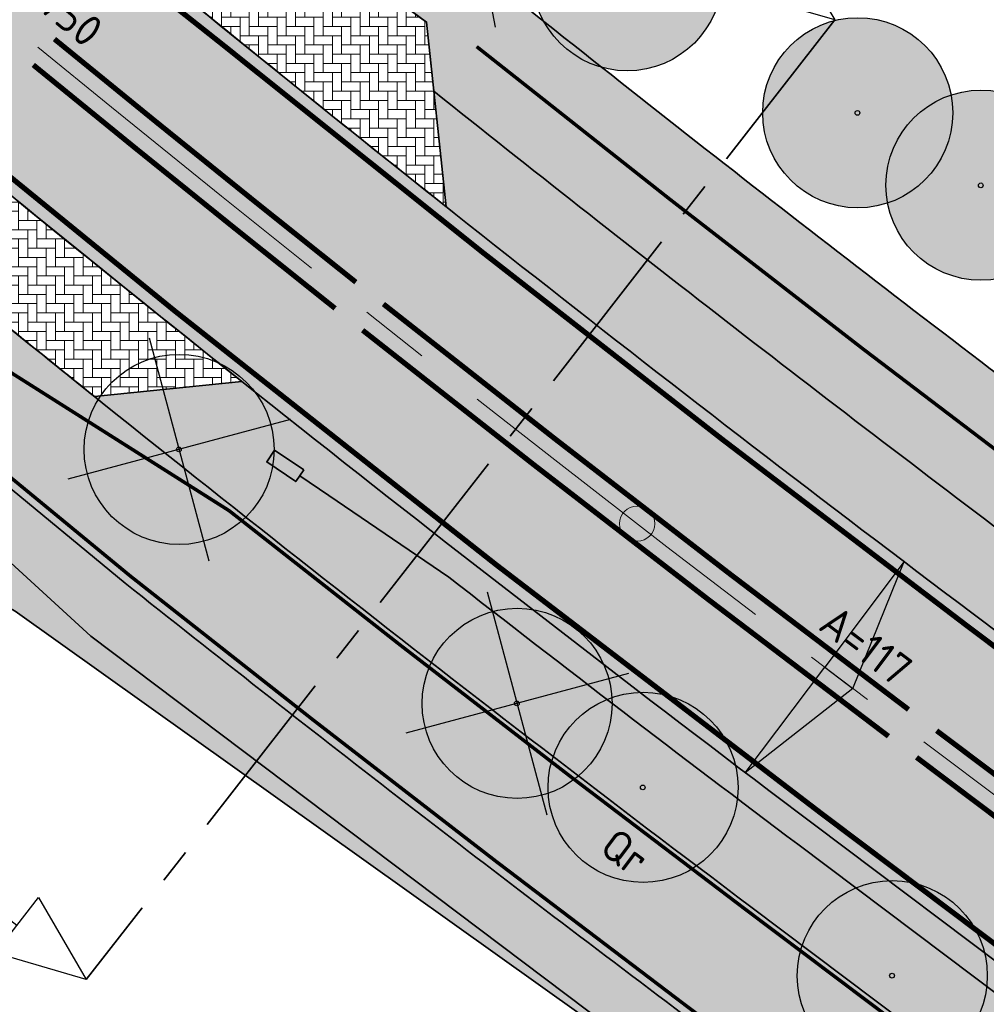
# Model space of a CAD drawing. Header units: metres. Extents: x 180563 to 183411, y 416314 to 418230.
# Tile 15 of 256: x 180643 to 180670, y 418084 to 418112. Entities that reach past the tile are written whole.
import ezdxf
from ezdxf import colors
from ezdxf.entities.mleader import LeaderData, LeaderLine
from ezdxf.enums import TextEntityAlignment as Align
from ezdxf.math import Vec2, Vec3

# ---------------------------------------------------------------- set-up
doc = ezdxf.new("R2010")
doc.units = ezdxf.units.M
for name, pattern in [('AM-AS', [16, 10, -2, 2, -2]), ('VW-1-1_STREEP', [2, 1, -1]), ('VW-3-3_STREEP', [6, 3, -3]), ('VW-30-270_STREEP', [3, 0.3, -2.7]), ('XX-CENTER', [8, 5, -1, 1, -1])]:
    doc.linetypes.add(name, pattern=pattern)
doc.layers.get('0').update_dxf_attribs({"color": 40, "lineweight": 0})
for name, color, linetype, lineweight in [('B-WE-GR-BOOM-S', 90, 'Continuous', 25), ('N-WE-AM-AS_WEG_GEBIEDSONTSLUITINGSWEG-G', 10, 'AM-AS', 18), ('N-WE-AM-TANGENTPUNT-G', 7, 'Continuous', 18), ('N-WE-AM-TANGENTPUNT-T18', 1, 'Continuous', 18), ('N-WE-BV-GELEIDECONSTRUCTIE_GELEIDERAIL_AARDENBAAN-G', 210, 'BV-GELEIDERAIL-A', 35), ('N-WE-GR-AANPIJLING-T18', 1, 'Continuous', 18), ('N-WE-GR-BOOM-S', 90, 'Continuous', 25), ('N-WE-GW-BERM-G', 90, 'Continuous', 35), ('N-WE-IE-TERREINAFSCHEIDING_KUNSTMATIG_HEKWERK_WILDRASTER-G', 30, 'IE-TERREINAFSCHEIDING-KUNSTMATIG', 35), ('N-WE-VH-KANTVERHARDING_FIETSPAD-G', 7, 'Continuous', 35), ('N-WE-VH-KANTVERHARDING_GOW-G', 7, 'Continuous', 35), ('N-WE-VH-KANTVERHARDING_INRIT-G', 7, 'Continuous', 35), ('N-WE-VH-VERKANTING-G', 7, 'Continuous', 25), ('N-WE-VW-MARKERING_LANGS_STREEP_11_015-G', 7, 'VW-1-1_STREEP', 25), ('N-WE-VW-MARKERING_LANGS_STREEP_30270_010-G', 7, 'VW-30-270_STREEP', 25), ('N-WE-VW-MARKERING_LANGS_STREEP_33_015-G', 7, 'VW-3-3_STREEP', 25), ('N-WE-VW-MARKERING_LANGS_STREEP_DOORGETROKKEN_010-G', 7, 'Continuous', 25), ('N-WE-VW-MARKERING_LANGS_STREEP_DOORGETROKKEN_015-G', 7, 'Continuous', 25), ('V-WE-GR-BOOM-S', 90, 'Continuous', 25), ('X-XX-AL-VERWIJZING-T25', 2, 'Continuous', 25), ('X-XX-AL-VERWIJZING_DOORSNEDE-G', 7, 'XX-CENTER', 35), ('X-XX-AL-VERWIJZING_DOORSNEDE-S', 7, 'Continuous', 25)]:
    doc.layers.add(name, color=color, linetype=linetype, lineweight=lineweight)
doc.layers.add('N-WE-GW-BERM-A', color=70, linetype='Continuous', lineweight=25, true_color=0x7fff00, transparency=0.6)
doc.layers.add('N-WE-VH-VERHARDING_ASFALT_DEKLAAG-A', color=252, linetype='Continuous', lineweight=18, transparency=0.5)
doc.layers.add('N-WE-VH-VERHARDING_BETONSTRAATSTEEN_KEIFORMAAT-A', color=192, linetype='Continuous', lineweight=18, transparency=0.25)
doc.styles.add('NLCS-ISO', font='NLCS-ISO.ttf')
doc.styles.add('NLCS-ISO-M500-T18', font='NLCS-ISO.ttf', dxfattribs={"height": 0.9})
doc.styles.add('NLCS-ISO-M500-T25', font='NLCS-ISO.ttf', dxfattribs={"height": 1.25})
doc.linetypes.add('BV-GELEIDERAIL-A', pattern='A,2,-1,[160,NLCS.SHX,S=0.5,R=0,X=0,Y=0],-1', length=4)
doc.linetypes.add('IE-TERREINAFSCHEIDING-KUNSTMATIG', pattern='A,4,[82,NLCS.SHX,S=0.75,R=90,X=0,Y=0],4,-2', length=10)
pattern_1 = [(0, (0, 0), (0.2625, 0.2625), [0.7875, -0.2625]), (270, (0, 0.5250000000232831), (0.2625, 0.2625), [0.7875, -0.2625])]

# ---------------------------------------------------------------- blocks, each defined once
blk = doc.blocks.new('SAL-VERWIJZING_DOORSNEDE_BOVEN-SO')
for p, q in [((-2, 9), (0, 14)), ((0, 14), (2, 9)), ((2, 9), (-2, 9)), ((0, 0), (0, 9))]:
    blk.add_line(p, q)
at = {"lineweight": 50, "style": 'NLCS-ISO'}
blk.add_attdef('...', text='', height=5, dxfattribs=at).set_placement((-0.05252548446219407, -1.187903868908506), align=Align.TOP_CENTER)
blk = doc.blocks.new('B-SGR-BOOM')
at = {"true_color": 0xadaf97, "transparency": 33554559}
h = blk.add_hatch(color=253, dxfattribs=at)
h.dxf.hatch_style = 1
edge = h.paths.add_edge_path()
edge.add_arc((0.006267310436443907, 0.004642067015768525), 2.700981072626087, 0, 360)
for centre, radius in [((0.006267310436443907, 0.004642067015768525), 2.700981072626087), ((0, 0), 0.06735329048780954)]:
    blk.add_circle(centre, radius)
blk = doc.blocks.new('V-SGR-BOOM')
for p, q in [((-2.311741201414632, 2.322650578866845), (2.32427582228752, -2.313366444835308)), ((2.32427582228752, 2.322650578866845), (-2.311741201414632, -2.313366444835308))]:
    blk.add_line(p, q)
for centre, radius in [((0.006267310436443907, 0.004642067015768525), 2.700981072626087), ((0, 0), 0.06735329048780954)]:
    blk.add_circle(centre, radius)
blk = doc.blocks.new('N-SGR-BOOM')
at = {"true_color": 0x136734, "transparency": 33554559}
h = blk.add_hatch(color=116, dxfattribs=at)
h.dxf.hatch_style = 1
edge = h.paths.add_edge_path()
edge.add_arc((0.006267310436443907, 0.004642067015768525), 2.700981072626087, 0, 360)
for centre, radius in [((0.006267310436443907, 0.004642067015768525), 2.700981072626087), ((0, 0), 0.06735329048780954)]:
    blk.add_circle(centre, radius)
blk = doc.blocks.new('A$C4c082ad3')
at = {"layer": 'N-WE-BV-GELEIDECONSTRUCTIE_GELEIDERAIL_AARDENBAAN-G', "linetype": 'Continuous', "ltscale": 0.5}
h = blk.add_hatch(color=256, dxfattribs=at)
h.dxf.hatch_style = 1
h.paths.add_polyline_path([(1.007238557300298, 5.820766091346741e-11), (0.9958808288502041, 0.398157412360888), (1.995120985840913, 0.4277177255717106), (2.007078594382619, 0.02868154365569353)])
at = {"layer": 'N-WE-BV-GELEIDECONSTRUCTIE_GELEIDERAIL_AARDENBAAN-G', "linetype": 'Continuous', "ltscale": 0.5, "flags": 128}
blk.add_lwpolyline([(1.007238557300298, 5.820766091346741e-11), (0.9958808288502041, 0.398157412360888), (1.995120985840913, 0.4277177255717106), (2.007078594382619, 0.02868154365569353)], close=True, dxfattribs=at)
blk.add_lwpolyline([(-5.820766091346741e-11, 0.1672653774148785), (1.001652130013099, 0.19583822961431)], dxfattribs=at)

msp = doc.modelspace()

# ---------------------------------------------------------------- hatches: boundary and pattern name
at = {"layer": 'N-WE-GW-BERM-A'}
h = msp.add_hatch(color=256, dxfattribs=at)
h.dxf.hatch_style = 1
edge = h.paths.add_edge_path()
edge.add_line((180673.6699787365, 418095.0774139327), (180671.0387061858, 418097.0565913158))
edge.add_arc((181118.2058098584, 418691.5553641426), 743.8999996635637, 231.423000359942, 233.0504305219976, ccw=False)
edge.add_line((180654.3351972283, 418109.9960256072), (180654.6863817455, 418106.7145295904))
edge.add_arc((181118.2058100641, 418691.5553644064), 746.2499999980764, 231.6011856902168, 232.8652193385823)
edge.add_line((180667.7006255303, 418096.6317212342), (180667.7036135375, 418096.6356937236))
edge.add_line((180667.7036135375, 418096.6356937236), (180667.7016810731, 418096.6309219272))
edge.add_arc((181118.2058100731, 418691.5553644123), 746.2500000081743, 232.8653209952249, 233.0504305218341)
edge.add_line((180669.6260933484, 418095.1785537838), (180670.3659907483, 418094.6220214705))
edge.add_line((180670.3659907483, 418094.6220214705), (180673.6699787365, 418095.0774139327))
h = msp.add_hatch(color=256, dxfattribs=at)
h.dxf.hatch_style = 1
edge = h.paths.add_edge_path()
edge.add_arc((181118.2058100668, 418691.5553644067), 753.7500000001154, 231.4892883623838, 233.0504305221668, ccw=False)
edge.add_line((180648.8751288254, 418101.752198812), (180644.6846412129, 418101.3243988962))
edge.add_arc((181118.2058100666, 418691.5553644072), 756.7000000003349, 231.2611762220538, 233.0504305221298)
edge.add_line((180663.344474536, 418086.8272805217), (180713.8970463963, 418048.8029006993))
edge.add_line((180713.8970463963, 418048.8029006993), (180713.3127898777, 418052.9337171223))
edge.add_line((180713.3127898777, 418052.9337171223), (180665.117754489, 418089.1848169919))
h = msp.add_hatch(color=256, dxfattribs=at)
h.dxf.hatch_style = 1
edge = h.paths.add_edge_path()
edge.add_line((180645.55637577, 418096.0231635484), (180641.6544598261, 418099.2359055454))
edge.add_line((180641.6544598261, 418099.2359055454), (180639.0919886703, 418096.0679270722))
edge.add_line((180639.0919886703, 418096.0679270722), (180639.579, 418095.674))
edge.add_line((180639.579, 418095.674), (180639.963, 418096.116))
edge.add_line((180639.963, 418096.116), (180640.745, 418096.187))
edge.add_line((180640.745, 418096.187), (180642.429, 418095.229))
edge.add_line((180642.429, 418095.229), (180666.053, 418078.393))
edge.add_line((180666.053, 418078.393), (180687.901, 418062.491))
edge.add_line((180687.901, 418062.491), (180701.651, 418052.547))
edge.add_line((180701.651, 418052.547), (180706.768, 418048.593))
edge.add_line((180706.768, 418048.593), (180710.988, 418045.066))
edge.add_line((180710.988, 418045.066), (180710.984703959, 418044.6641826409))
edge.add_line((180710.984703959, 418044.6641826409), (180711.6956485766, 418044.129427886))
edge.add_line((180711.6956485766, 418044.129427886), (180712.5721668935, 418045.2947395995))
edge.add_line((180712.5721668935, 418045.2947395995), (180661.1804718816, 418083.9502868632))
edge.add_arc((181118.205810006, 418691.5553643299), 760.2999999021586, 231.5624133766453, 233.0504305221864, ccw=False)
at = {"layer": 'N-WE-VH-VERHARDING_ASFALT_DEKLAAG-A'}
h = msp.add_hatch(color=256, dxfattribs=at)
h.dxf.hatch_style = 1
edge = h.paths.add_edge_path()
edge.add_line((181023.9574605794, 417871.4390150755), (181027.0859675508, 417868.1443601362))
edge.add_arc((181034.7618543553, 417858.9204367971), 12.00000000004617, 14.319646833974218, 129.7662650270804, ccw=False)
edge.add_arc((181043.4822331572, 417861.1464182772), 3.000000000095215, -43.94151421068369, 14.319646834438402, ccw=False)
edge.add_line((181045.642378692, 417859.0646470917), (181024.5261814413, 417837.1534689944))
edge.add_line((181024.5261814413, 417837.1534689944), (181027.0941959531, 417834.6302738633))
edge.add_line((181027.0941959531, 417834.6302738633), (181044.576270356, 417852.7705119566))
edge.add_arc((181046.7364158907, 417850.6887407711), 2.999999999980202, 9.173210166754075, 136.0584857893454, ccw=False)
edge.add_line((181049.6980486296, 417851.1669996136), (181049.7728541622, 417850.7037640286))
edge.add_arc((181101.6014270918, 417859.0732937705), 52.50000000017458, 189.1732101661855, 223.9792220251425)
edge.add_arc((181101.6014270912, 417859.0732937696), 52.49999999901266, 223.9792220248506, 232.5867300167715)
edge.add_line((181069.70453687, 417817.3739125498), (181073.7488937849, 417814.2802837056))
edge.add_line((181073.7488937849, 417814.2802837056), (181094.1601943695, 417798.6671739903))
edge.add_arc((180974.1671311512, 417641.7980732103), 197.5000000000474, 38.42939247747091, 52.58673001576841, ccw=False)
edge.add_line((181128.8836360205, 417764.5541448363), (181145.5997339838, 417743.4858895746))
edge.add_arc((181188.6853429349, 417777.6711247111), 55.00000000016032, 218.4293924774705, 232.9201131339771)
edge.add_arc((185318.2645728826, 423241.9395734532), 6904.208297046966, 232.9201131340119, 233.4982623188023)
edge.add_arc((181447.4701584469, 418011.1929324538), 397.0000000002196, 233.4982623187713, 239.4672498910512)
edge.add_arc((181039.2420212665, 417319.0640495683), 406.5500000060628, 55.194988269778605, 59.467249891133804, ccw=False)
edge.add_arc((182390.9257072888, 419263.5190459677), 1961.561910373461, 235.1949882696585, 235.5071009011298)
edge.add_arc((182390.925707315, 419263.5190460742), 1961.561910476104, 235.5071009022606, 236.7314184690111)
edge.add_arc((181321.4654169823, 417633.4741601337), 11.999999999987, 236.7314184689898, 282.4889878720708)
edge.add_line((181324.0604405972, 417621.7581090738), (181334.742, 417624.1240000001))
edge.add_line((181334.742, 417624.1240000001), (181342.1744013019, 417625.7406179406))
edge.add_line((181342.1744013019, 417625.7406179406), (181341.5337581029, 417628.6432537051))
edge.add_line((181341.5337581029, 417628.6432537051), (181332.5456870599, 417626.7240531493))
edge.add_arc((181327.3251842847, 417651.1729048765), 25.0000000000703, 236.6098987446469, 282.05321670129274, ccw=False)
edge.add_arc((182370.6151032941, 419234.0000838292), 1920.730923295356, 235.1898583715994, 236.6098987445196, ccw=False)
edge.add_arc((181039.2420212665, 417319.0640495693), 411.5500000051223, 55.19498827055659, 59.46724989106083)
edge.add_arc((181447.4701584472, 418011.1929324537), 392.0000000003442, 233.49826231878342, 239.4672498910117, ccw=False)
edge.add_arc((185318.2645728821, 423241.939573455), 6899.208297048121, 232.92011313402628, 233.4982623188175, ccw=False)
edge.add_arc((181188.6853429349, 417777.6711247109), 50.00000000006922, 218.4293924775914, 232.92011313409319, ccw=False)
edge.add_line((181149.516607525, 417746.5936382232), (181132.8005095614, 417767.6618934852))
edge.add_arc((180974.1671311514, 417641.7980732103), 202.4999999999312, 38.42939247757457, 52.58673001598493)
edge.add_line((181097.1979934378, 417802.6385436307), (181076.7866928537, 417818.2516533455))
edge.add_line((181076.7866928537, 417818.2516533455), (181072.7423359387, 417821.3452821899))
edge.add_arc((181101.6014270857, 417859.0732937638), 47.49999999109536, 224.1160582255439, 232.5867300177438, ccw=False)
edge.add_arc((181101.6014270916, 417859.0732937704), 47.49999999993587, 189.173210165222, 224.116058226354, ccw=False)
edge.add_line((181054.7089087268, 417851.5008620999), (181053.9511844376, 417856.1930933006))
edge.add_arc((181014.4627479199, 417849.8163087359), 39.99999999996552, 9.173210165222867, 37.31683373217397)
edge.add_arc((181054.2266308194, 417880.1285770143), 9.99999999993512, 126.33610568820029, 217.325219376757, ccw=False)
edge.add_arc((181107.5998703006, 417810.4746913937), 97.74999999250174, 121.2915826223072, 127.34649693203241, ccw=False)
edge.add_arc((180999.2834235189, 417988.6829222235), 110.7940629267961, 301.2915826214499, 306.3934500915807)
edge.add_arc((181015.8448981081, 417965.1346753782), 82.01476059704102, 306.8408792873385, 325.5039879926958)
edge.add_line((181083.4386433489, 417918.6857081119), (181085.7132467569, 417922.1964234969))
edge.add_line((181085.7132467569, 417922.1964234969), (181083.1332877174, 417923.8679869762))
edge.add_arc((181041.2135424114, 417951.12115106), 49.9999999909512, 318.14543273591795, 326.97101180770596, ccw=False)
edge.add_arc((180999.2834235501, 417988.6829222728), 106.2940629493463, 307.8215622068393, 318.1454327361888, ccw=False)
edge.add_arc((181043.001254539, 417932.3660094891), 34.99999999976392, 287.21374926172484, 307.8215622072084, ccw=False)
edge.add_line((181053.3590593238, 417898.9337514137), (181034.9343057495, 417893.2254920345))
edge.add_arc((181050.4710129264, 417843.0771049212), 52.49999999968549, 107.2137492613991, 117.2279695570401)
edge.add_line((181026.4505802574, 417889.7597442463), (181014.6918537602, 417883.7093216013))
edge.add_line((181014.6918537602, 417883.7093216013), (181012.5493984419, 417882.6069266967))
edge.add_arc((180997.9083728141, 417911.0611068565), 31.99999999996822, 235.7715301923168, 297.2279695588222, ccw=False)
edge.add_line((180979.9085559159, 417884.603469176), (180979.5028131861, 417884.879506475))
edge.add_line((180979.5028131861, 417884.879506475), (180960.5118858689, 417897.7995267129))
edge.add_arc((180917.3404500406, 417834.3425363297), 76.74999999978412, 55.77153020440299, 71.31492220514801)
edge.add_line((180941.9285625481, 417907.0473313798), (180928.7277835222, 417911.5117169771))
edge.add_arc((180944.7460978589, 417958.8764043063), 49.99999999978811, 233.0504305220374, 251.3149222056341, ccw=False)
edge.add_line((180914.6905054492, 417918.9181590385), (180883.6130787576, 417942.2938218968))
edge.add_arc((180822.4499482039, 417860.9787927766), 101.7499999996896, 53.05043052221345, 56.67473801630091)
edge.add_arc((180987.267331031, 418111.6483567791), 198.2499999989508, 233.0504305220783, 236.67473801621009, ccw=False)
edge.add_line((180868.0969071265, 417953.2139142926), (180695.0033424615, 418083.4105631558))
edge.add_line((180695.0033424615, 418083.4105631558), (180673.1425976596, 418099.8536684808))
edge.add_arc((181118.205810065, 418691.555364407), 740.3999999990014, 231.3617944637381, 233.050430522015, ccw=False)
edge.add_line((180655.8996165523, 418113.2257495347), (180652.0126978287, 418116.1366751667))
edge.add_line((180652.0126978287, 418116.1366751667), (180646.862441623, 418120.1159113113))
edge.add_line((180646.862441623, 418120.1159113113), (180645.5120458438, 418118.4580384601))
edge.add_line((180645.5120458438, 418118.4580384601), (180649.9790000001, 418115.029))
edge.add_line((180649.9790000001, 418115.029), (180654.1247068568, 418111.9628643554))
edge.add_line((180654.1247068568, 418111.9628643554), (180654.3351972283, 418109.9960256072))
edge.add_arc((181118.2058098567, 418691.5553641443), 743.8999996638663, 231.4230003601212, 233.0504305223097)
edge.add_line((180671.0387061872, 418097.0565913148), (180692.8994509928, 418080.6134859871))
edge.add_line((180692.8994509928, 418080.6134859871), (180865.9930156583, 417950.4168371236))
edge.add_arc((180987.2673310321, 418111.6483567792), 201.7499999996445, 233.0504305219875, 236.6747380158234)
edge.add_arc((180822.4499482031, 417860.9787927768), 98.24999999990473, 53.05043052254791, 56.67473801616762, ccw=False)
edge.add_line((180881.5091872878, 417939.4967447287), (180912.5866139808, 417916.1210818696))
edge.add_arc((180944.7460978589, 417958.876404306), 53.49999999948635, 233.0504305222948, 251.3149222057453)
edge.add_line((180927.6065015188, 417908.196188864), (180940.8072805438, 417903.7318032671))
edge.add_arc((180917.3404500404, 417834.3425363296), 73.24999999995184, 55.771530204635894, 71.31492220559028, ccw=False)
edge.add_line((180958.5431558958, 417894.9057225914), (180976.7192531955, 417882.5400523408))
edge.add_arc((180975.0317703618, 417880.059648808), 2.999999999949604, -31.617541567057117, 55.77153020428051, ccw=False)
edge.add_line((180977.5864697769, 417878.4869088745), (180975.0638972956, 417874.3893373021))
edge.add_line((180975.0638972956, 417874.3893373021), (180978.2262197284, 417872.8500872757))
edge.add_line((180978.2262197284, 417872.8500872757), (180980.7801477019, 417876.9986861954))
edge.add_arc((180983.3348631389, 417875.4259722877), 2.999999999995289, 67.7571745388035, 148.3830421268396, ccw=False)
edge.add_arc((180997.9083728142, 417911.0611068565), 35.49999999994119, 247.7571745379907, 297.2279695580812)
edge.add_line((181014.1507606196, 417879.4947507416), (181025.5554423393, 417885.3630005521))
edge.add_arc((181026.9280384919, 417882.6954211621), 2.99999999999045, 42.85281396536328, 117.2279695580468, ccw=False)
edge.add_line((181029.1273482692, 417884.7357732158), (181030.0622374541, 417883.7280496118))
edge.add_arc((181136.6452796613, 417714.4943204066), 199.999999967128, 122.2026363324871, 125.6208084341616)
edge.add_line((181020.1616336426, 417877.0721792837), (181019.8430799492, 417876.8439422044))
edge.add_line((181019.8430799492, 417876.8439422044), (181022.055540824, 417873.7559795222))
edge.add_arc((181022.9601614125, 417872.5594589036), 1.500000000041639, -48.327945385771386, 127.0908345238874, ccw=False)
h = msp.add_hatch(color=256, dxfattribs=at)
h.dxf.hatch_style = 1
edge = h.paths.add_edge_path()
edge.add_line((180692.8994509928, 418080.6134859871), (180865.9930156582, 417950.4168371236))
edge.add_arc((180987.2673310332, 418111.6483567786), 201.7499999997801, 233.0504305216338, 236.6747380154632)
edge.add_arc((180822.4499482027, 417860.9787927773), 98.24999999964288, 53.050430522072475, 56.67473801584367, ccw=False)
edge.add_line((180881.5091872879, 417939.4967447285), (180912.5866139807, 417916.1210818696))
edge.add_arc((180944.7460978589, 417958.8764043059), 53.49999999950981, 233.0504305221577, 251.3149222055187)
edge.add_line((180927.6065015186, 417908.196188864), (180940.8072805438, 417903.7318032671))
edge.add_arc((180917.3404500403, 417834.3425363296), 73.2500000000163, 55.77153020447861, 71.31492220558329, ccw=False)
edge.add_line((180958.543155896, 417894.9057225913), (180976.7192531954, 417882.5400523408))
edge.add_arc((180975.0317703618, 417880.059648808), 2.999999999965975, -31.617541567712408, 55.77153020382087, ccw=False)
edge.add_line((180977.5864697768, 417878.4869088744), (180975.0638972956, 417874.389337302))
edge.add_line((180975.0638972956, 417874.389337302), (180978.2262197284, 417872.8500872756))
edge.add_line((180978.2262197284, 417872.8500872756), (180980.7801477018, 417876.9986861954))
edge.add_arc((180983.3348631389, 417875.4259722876), 3.000000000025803, 67.75717453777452, 148.3830421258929, ccw=False)
edge.add_arc((180997.9083728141, 417911.0611068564), 35.49999999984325, 247.757174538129, 297.2279695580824)
edge.add_line((181014.1507606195, 417879.4947507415), (181025.5554423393, 417885.3630005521))
edge.add_arc((181026.9280384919, 417882.695421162), 3.000000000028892, 42.85281396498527, 117.2279695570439, ccw=False)
edge.add_line((181029.1273482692, 417884.7357732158), (181030.0622374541, 417883.7280496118))
edge.add_arc((181136.6452796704, 417714.4943203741), 199.9999999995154, 121.90415695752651, 122.20263632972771, ccw=False)
edge.add_line((181030.9452939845, 417884.2809895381), (181034.3837190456, 417886.4215667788))
edge.add_line((181034.3837190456, 417886.4215667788), (181032.6289559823, 417888.3130381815))
edge.add_arc((181033.3620592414, 417888.9931555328), 0.9999999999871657, 110.43608743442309, 222.8528139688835, ccw=False)
edge.add_arc((181050.4710129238, 417843.0771049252), 49.9999999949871, 107.2137492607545, 110.43608743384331, ccw=False)
edge.add_line((181035.6741489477, 417890.8374736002), (181050.0314825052, 417895.285586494))
edge.add_arc((180999.2834235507, 417988.6829222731), 106.2940629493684, 298.517737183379, 307.8215622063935)
edge.add_arc((181043.0012545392, 417932.3660094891), 34.99999999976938, 287.2137492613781, 307.82156220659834, ccw=False)
edge.add_line((181053.3590593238, 417898.9337514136), (181034.9343057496, 417893.2254920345))
edge.add_arc((181050.4710129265, 417843.077104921), 52.49999999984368, 107.2137492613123, 117.2279695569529)
edge.add_line((181026.4505802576, 417889.7597442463), (181014.6918537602, 417883.7093216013))
edge.add_line((181014.6918537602, 417883.7093216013), (181012.5493984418, 417882.6069266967))
edge.add_arc((180997.908372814, 417911.0611068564), 31.99999999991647, 235.77153019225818, 297.22796955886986, ccw=False)
edge.add_line((180979.9085559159, 417884.603469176), (180979.5028131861, 417884.879506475))
edge.add_line((180979.5028131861, 417884.879506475), (180960.5118858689, 417897.7995267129))
edge.add_arc((180917.3404500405, 417834.3425363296), 76.74999999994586, 55.77153020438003, 71.314922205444)
edge.add_line((180941.9285625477, 417907.04733138), (180928.7277835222, 417911.511716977))
edge.add_arc((180944.746097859, 417958.8764043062), 49.99999999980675, 233.0504305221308, 251.3149222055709, ccw=False)
edge.add_line((180914.6905054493, 417918.9181590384), (180883.613078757, 417942.2938218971))
edge.add_arc((180822.4499482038, 417860.9787927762), 101.7499999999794, 53.05043052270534, 56.67473801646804)
edge.add_arc((180987.2673310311, 418111.6483567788), 198.2499999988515, 233.0504305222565, 236.67473801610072, ccw=False)
edge.add_line((180868.0969071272, 417953.213914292), (180695.0033424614, 418083.4105631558))
edge.add_line((180695.0033424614, 418083.4105631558), (180673.1425976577, 418099.8536684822))
edge.add_arc((181118.2058100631, 418691.5553644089), 740.3999999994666, 231.3617944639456, 233.050430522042, ccw=False)
edge.add_line((180655.8996165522, 418113.2257495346), (180652.0126978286, 418116.1366751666))
edge.add_line((180652.0126978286, 418116.1366751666), (180646.8624416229, 418120.1159113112))
edge.add_line((180646.8624416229, 418120.1159113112), (180645.5120458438, 418118.4580384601))
edge.add_line((180645.5120458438, 418118.4580384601), (180649.979, 418115.029))
edge.add_line((180649.979, 418115.029), (180654.1247068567, 418111.9628643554))
edge.add_line((180654.1247068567, 418111.9628643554), (180654.3351972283, 418109.9960256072))
edge.add_arc((181118.2058098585, 418691.5553641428), 743.8999996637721, 231.4230003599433, 233.0504305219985)
edge.add_line((180671.0387061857, 418097.0565913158), (180692.8994509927, 418080.613485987))
h = msp.add_hatch(color=256, dxfattribs=at)
h.dxf.hatch_style = 1
edge = h.paths.add_edge_path()
edge.add_line((180883.7317318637, 417934.1336490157), (180875.7308920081, 417940.1516805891))
edge.add_line((180875.7308920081, 417940.1516805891), (180669.626093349, 418095.1785537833))
edge.add_arc((181118.2058100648, 418691.5553644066), 746.2499999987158, 230.6463202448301, 233.0504305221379, ccw=False)
edge.add_line((180645.0045086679, 418114.5201914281), (180644.598, 418114.567))
edge.add_line((180644.598, 418114.567), (180643.2570801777, 418115.6896305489))
edge.add_line((180643.2570801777, 418115.6896305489), (180638.6509795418, 418110.0347482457))
edge.add_arc((181118.2058100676, 418691.5553644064), 753.7500000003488, 230.4890769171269, 233.0504305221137)
edge.add_line((180665.117754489, 418089.1848169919), (180871.2225531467, 417934.1579437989))
edge.add_line((180871.2225531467, 417934.1579437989), (180879.2233930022, 417928.1399122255))
edge.add_line((180879.2233930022, 417928.1399122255), (180896.4604543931, 417915.1746258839))
edge.add_arc((181379.6041024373, 418557.5034185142), 803.7499999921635, 233.0504305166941, 235.3209624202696)
edge.add_arc((181064.5321511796, 418102.125852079), 250.0000000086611, 235.3209624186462, 235.5269605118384)
edge.add_line((180923.0275556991, 417896.0276971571), (180958.4768059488, 417871.6886543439))
edge.add_line((180958.4768059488, 417871.6886543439), (180960.6263107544, 417874.8193581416))
edge.add_arc((180961.1841952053, 417875.6492767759), 1.000000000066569, 60.67160089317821, 236.0903806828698, ccw=False)
edge.add_line((180961.674009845, 417876.521103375), (180963.4288224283, 417879.944997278))
edge.add_arc((181077.4549659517, 418102.4265439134), 250.0000000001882, 236.4177539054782, 242.8639729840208, ccw=False)
edge.add_arc((181379.604102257, 418557.5034186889), 796.2500000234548, 233.05043052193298, 236.4177539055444, ccw=False)
edge.add_line((180900.9687931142, 417921.1683627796), (180883.7317318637, 417934.1336490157))
h = msp.add_hatch(color=256, dxfattribs=at)
h.dxf.hatch_style = 1
edge = h.paths.add_edge_path()
edge.add_arc((180977.1502802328, 417855.7467644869), 7.999999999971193, 148.3824584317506, 200.536410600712, ccw=False)
edge.add_line((180970.3377484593, 417859.9407376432), (180971.8186885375, 417862.3463208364))
edge.add_line((180971.8186885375, 417862.3463208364), (180968.8471855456, 417864.3865202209))
edge.add_line((180968.8471855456, 417864.3865202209), (180967.8236336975, 417862.7239012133))
edge.add_line((180967.8236336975, 417862.7239012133), (180967.8142156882, 417862.7303675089))
edge.add_arc((180965.4062705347, 417864.519724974), 3.000000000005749, 233.0156573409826, 323.383753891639, ccw=False)
edge.add_line((180963.6014802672, 417862.1233251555), (180956.4691462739, 417867.4948691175))
edge.add_line((180956.4691462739, 417867.4948691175), (180922.8084006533, 417892.8456413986))
edge.add_arc((180319.1060562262, 417091.2499021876), 1003.499999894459, 53.0156573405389, 54.11057623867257)
edge.add_arc((181497.17943737, 418719.3270714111), 1006.100000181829, 233.0531827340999, 234.11057623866, ccw=False)
edge.add_line((180892.4394296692, 417915.258210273), (180877.8101687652, 417926.2608740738))
edge.add_line((180877.8101687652, 417926.2608740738), (180869.8099403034, 417932.2799062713))
edge.add_line((180869.8099403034, 417932.2799062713), (180806.2944688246, 417980.0546548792))
edge.add_arc((180685.0201534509, 417818.8231352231), 201.7499999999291, 53.0504305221, 56.12807282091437)
edge.add_arc((180918.7952680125, 418167.4864211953), 218.0320116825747, 233.7775821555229, 236.1867655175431, ccw=False)
edge.add_line((180789.9554956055, 417991.5936380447), (180663.3444745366, 418086.8272805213))
edge.add_arc((181118.2058100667, 418691.5553644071), 756.7000000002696, 230.8009794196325, 233.050430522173, ccw=False)
edge.add_line((180639.9592607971, 418105.1466945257), (180640.1259318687, 418103.5693392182))
edge.add_line((180640.1259318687, 418103.5693392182), (180639.5290009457, 418104.01699928))
edge.add_line((180639.5290009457, 418104.01699928), (180630.2623527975, 418111.0727119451))
edge.add_line((180630.2623527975, 418111.0727119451), (180629.0005313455, 418109.415493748))
edge.add_arc((180526.8944282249, 417975.3084317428), 168.5537314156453, 49.90669427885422, 52.715169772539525, ccw=False)
edge.add_line((180635.4488049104, 418104.2514721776), (180636.2910300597, 418103.5649318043))
edge.add_line((180636.2910300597, 418103.5649318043), (180638.538309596, 418101.7437109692))
edge.add_line((180638.538309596, 418101.7437109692), (180641.6542193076, 418099.2361035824))
edge.add_line((180641.6542193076, 418099.2361035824), (180645.5563757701, 418096.0231635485))
edge.add_arc((181118.2058100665, 418691.5553644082), 760.3000000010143, 231.562413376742, 233.050430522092)
edge.add_line((180661.1804718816, 418083.9502868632), (180787.8096746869, 417988.7029685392))
edge.add_arc((180918.7952680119, 418167.4864211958), 221.6320116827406, 233.7716522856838, 236.130830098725)
edge.add_arc((180685.0201534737, 417818.8231352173), 198.1499999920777, 55.91551800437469, 56.18957061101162, ccw=False)
edge.add_arc((180685.0201534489, 417818.8231352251), 198.1499999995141, 53.050430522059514, 55.915517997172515, ccw=False)
edge.add_line((180804.130466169, 417977.1776612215), (180867.6459376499, 417929.402912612))
edge.add_line((180867.6459376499, 417929.402912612), (180875.6460665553, 417923.3839552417))
edge.add_line((180875.6460665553, 417923.3839552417), (180890.2755667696, 417912.3811114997))
edge.add_arc((181497.1794373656, 418719.3270713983), 1009.700000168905, 233.0531828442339, 234.110576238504)
edge.add_arc((180319.1060561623, 417091.249902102), 999.9000000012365, 53.01565734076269, 54.11057623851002, ccw=False)
edge.add_line((180920.6426523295, 417889.9699616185), (180950.1354305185, 417867.7581926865))
edge.add_line((180950.1354305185, 417867.7581926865), (180959.5904127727, 417860.6374026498))
edge.add_arc((180947.5584776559, 417844.6614038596), 20.00000000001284, -24.324461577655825, 53.01565734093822, ccw=False)
edge.add_line((180965.7830277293, 417836.4233352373), (180961.7502126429, 417827.5017974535))
edge.add_line((180961.7502126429, 417827.5017974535), (180964.028281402, 417826.4720388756))
edge.add_line((180964.028281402, 417826.4720388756), (180968.2822833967, 417835.8828942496))
edge.add_arc((180969.1935109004, 417835.4709908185), 1.000000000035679, 47.29593205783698, 155.6755384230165, ccw=False)
edge.add_line((180969.8717227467, 417836.2058572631), (180972.4870755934, 417833.7921352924))
edge.add_line((180972.4870755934, 417833.7921352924), (180974.7572865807, 417836.5957957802))
edge.add_line((180974.7572865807, 417836.5957957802), (180973.6812651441, 417837.588861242))
edge.add_line((180973.6812651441, 417837.588861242), (180973.6813269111, 417837.5889275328))
edge.add_arc((180979.1349400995, 417843.4419697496), 8.000000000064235, 177.7884246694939, 227.0232406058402, ccw=False)
edge.add_arc((180947.5584776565, 417844.6614038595), 23.59999999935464, 357.7884246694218, 380.5364106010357)
at = {"layer": 'N-WE-VH-VERHARDING_BETONSTRAATSTEEN_KEIFORMAAT-A'}
h = msp.add_hatch(dxfattribs=at)
h.set_pattern_fill('AVH-BSS_KEIFORMAAT_ELLEBOOG', color=256, scale=2.5, pattern_type=2)
h.set_pattern_definition(pattern_1)
edge = h.paths.add_edge_path()
edge.add_arc((180765.9175410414, 418267.4531658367), 191.5068448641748, 232.74225723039, 234.2850048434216, ccw=False)
edge.add_line((180649.979, 418115.029), (180645.3202385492, 418114.2614195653))
edge.add_arc((181118.205810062, 418691.5553644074), 746.2499999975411, 230.677663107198, 231.6011856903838)
edge.add_line((180654.6863817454, 418106.7145295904), (180654.1247068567, 418111.9628643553))
h = msp.add_hatch(dxfattribs=at)
h.set_pattern_fill('AVH-BSS_KEIFORMAAT_ELLEBOOG', color=256, scale=2.5, pattern_type=2)
h.set_pattern_definition(pattern_1)
edge = h.paths.add_edge_path()
edge.add_arc((181118.2058100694, 418691.5553644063), 753.7500000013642, 230.5744714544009, 231.4892883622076, ccw=False)
edge.add_line((180639.5182193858, 418109.3206582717), (180639.959260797, 418105.1466945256))
edge.add_arc((181118.2058101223, 418691.555364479), 756.7000000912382, 230.8009794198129, 231.2611762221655)
edge.add_line((180644.684641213, 418101.3243988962), (180648.8751288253, 418101.752198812))
at = {"layer": 'N-WE-VH-VERKANTING-G'}
h = msp.add_hatch(color=256, dxfattribs=at)
h.dxf.hatch_style = 1
h.paths.add_polyline_path([(180665.4449117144, 418093.6327996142), (180666.2440766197, 418093.0316877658), (180667.7036135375, 418096.6356937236)])
h = msp.add_hatch(color=256, dxfattribs=at)
h.dxf.hatch_style = 1
h.paths.add_polyline_path([(180665.4449117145, 418093.6327996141), (180666.2440766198, 418093.0316877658), (180663.1862098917, 418090.6299055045)])

# ---------------------------------------------------------------- linework, layer by layer
at = {"layer": 'N-WE-AM-AS_WEG_GEBIEDSONTSLUITINGSWEG-G', "flags": 128}
msp.add_lwpolyline([(180606.843, 418142.7229999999), (180617.6052293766, 418133.0761270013, 0.02148102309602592), (180667.3719239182, 418092.1816853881), (180873.4767225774, 417937.1548121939), (180898.7146236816, 417918.1714943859, 0.02326955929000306), (180960.2067866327, 417876.2502413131), (180998.6357589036, 417852.5923585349)], format="xyb", dxfattribs=at)
at = {"layer": 'N-WE-AM-TANGENTPUNT-G'}
msp.add_circle((180660.113243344, 418097.710940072), 0.5, dxfattribs=at)
at = {"layer": 'N-WE-BV-GELEIDECONSTRUCTIE_GELEIDERAIL_AARDENBAAN-G', "ltscale": 0.5, "flags": 128}
msp.add_lwpolyline([(180651.3521826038, 418098.511977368), (180654.7579100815, 418096.1965507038, 0.004260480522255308), (180664.6801450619, 418088.603024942), (180709.6929598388, 418054.7459149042), (180712.7695777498, 418052.1814109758)], format="xyb", dxfattribs=at)
at = {"layer": 'N-WE-GW-BERM-G', "flags": 128}
msp.add_lwpolyline([(180711.6956485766, 418044.129427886), (180710.984703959, 418044.6641826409), (180710.988, 418045.066), (180706.768, 418048.593), (180701.651, 418052.547), (180687.901, 418062.491), (180666.053, 418078.393), (180642.429, 418095.229), (180640.745, 418096.187), (180639.963, 418096.116), (180639.579, 418095.674)], dxfattribs=at)
at = {"layer": 'N-WE-IE-TERREINAFSCHEIDING_KUNSTMATIG_HEKWERK_WILDRASTER-G', "ltscale": 0.4, "flags": 128}
msp.add_lwpolyline([(180710.984703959, 418044.6641826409), (180694.6955050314, 418057.216726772), (180669.7628711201, 418075.5452134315), (180644.5828783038, 418094.5182704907), (180640.7023920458, 418098.0588658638)], dxfattribs=at)
at = {"layer": 'N-WE-VH-KANTVERHARDING_FIETSPAD-G', "flags": 128}
for points in [[(180877.8100785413, 417926.2609419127), (180869.8099403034, 417932.2799062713), (180806.2944688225, 417980.0546548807, 0.01369563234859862), (180797.2848555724, 417986.4527840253, -0.01026624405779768), (180789.9554956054, 417991.5936380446), (180663.3444745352, 418086.8272805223, -0.009815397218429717), (180639.959260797, 418105.1466945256), (180640.113103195, 418103.6907482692), (180640.0568216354, 418103.6211674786), (180639.5290009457, 418104.01699928), (180630.2623527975, 418111.072711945), (180629.0005313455, 418109.415493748)], [(180629.0005313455, 418109.415493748, -0.01225489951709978), (180635.4488049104, 418104.2514721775), (180636.2910300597, 418103.5649318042), (180638.538309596, 418101.7437109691), (180641.6542193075, 418099.2361035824), (180645.5563757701, 418096.0231635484, 0.006492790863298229), (180661.1804718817, 418083.950286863), (180787.8096746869, 417988.7029685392, 0.01029421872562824), (180795.2801003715, 417983.4626402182, -0.001195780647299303), (180796.0663266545, 417982.9333723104, -0.01250195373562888), (180804.130466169, 417977.1776612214), (180867.6459376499, 417929.402912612), (180875.6460665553, 417923.3839552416), (180890.2755647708, 417912.3811130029, 0.004613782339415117), (180905.2702546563, 417901.318752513, -0.004777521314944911), (180920.642652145, 417889.9699617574), (180950.1354305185, 417867.7581926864), (180959.590412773, 417860.6374026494, -0.3508815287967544), (180965.7830277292, 417836.4233352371), (180959.8242667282, 417823.2411510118, -0.1797732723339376), (180942.6730853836, 417805.9137971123)]]:
    msp.add_lwpolyline(points, format="xyb", dxfattribs=at)
at = {"layer": 'N-WE-VH-KANTVERHARDING_GOW-G', "flags": 128}
for points in [[(180654.3351972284, 418109.9960256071), (180654.1247068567, 418111.9628643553), (180649.979, 418115.029), (180645.5120458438, 418118.45803846), (180646.862441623, 418120.1159113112), (180652.0126978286, 418116.1366751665), (180655.8996165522, 418113.2257495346, 0.007368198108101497), (180673.1425976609, 418099.8536684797), (180695.0033424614, 418083.4105631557)], [(180879.2226913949, 417928.1389794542), (180871.2225531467, 417934.1579437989), (180665.1177544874, 418089.1848169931, -0.01117647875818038), (180638.6509795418, 418110.0347482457), (180643.2570801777, 418115.6896305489), (180644.598, 418114.567), (180645.0045086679, 418114.5201914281, 0.01049029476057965), (180669.6260933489, 418095.1785537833), (180875.7308920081, 417940.1516805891), (180883.7317318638, 417934.1336490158)], [(180654.3351972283, 418109.9960256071, 0.00710112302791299), (180671.0387061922, 418097.0565913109), (180692.8994509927, 418080.6134859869)]]:
    msp.add_lwpolyline(points, format="xyb", dxfattribs=at)
at = {"layer": 'N-WE-VH-KANTVERHARDING_INRIT-G', "flags": 128}
for points in [[(180654.1247068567, 418111.9628643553, -0.006731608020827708), (180649.979, 418115.029), (180645.3202385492, 418114.2614195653, 0.004029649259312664), (180654.6863817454, 418106.7145295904)], [(180648.8751288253, 418101.752198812, -0.003991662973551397), (180639.5182193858, 418109.3206582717), (180639.959260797, 418105.1466945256, 0.002007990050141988), (180644.6846412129, 418101.3243988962)]]:
    msp.add_lwpolyline(points, format="xyb", close=True, dxfattribs=at)
at = {"layer": 'N-WE-VH-VERHARDING_ASFALT_DEKLAAG-A', "flags": 128}
for points in [[(180868.0969071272, 417953.213914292), (180695.0033424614, 418083.4105631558), (180673.1425976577, 418099.8536684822, -0.007368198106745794), (180655.8996165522, 418113.2257495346), (180652.0126978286, 418116.1366751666), (180646.8624416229, 418120.1159113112), (180645.5120458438, 418118.4580384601), (180649.979, 418115.029), (180654.1247068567, 418111.9628643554), (180654.3351972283, 418109.9960256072, 0.007101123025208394), (180671.0387061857, 418097.0565913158), (180692.8994509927, 418080.613485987), (180692.8994509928, 418080.6134859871), (180865.9930156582, 417950.4168371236, 0.01581534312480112)], [(180868.0969071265, 417953.2139142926), (180695.0033424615, 418083.4105631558), (180673.1425976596, 418099.8536684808, -0.007368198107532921), (180655.8996165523, 418113.2257495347), (180652.0126978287, 418116.1366751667), (180646.862441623, 418120.1159113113), (180645.5120458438, 418118.4580384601), (180649.9790000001, 418115.029), (180654.1247068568, 418111.9628643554), (180654.3351972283, 418109.9960256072, 0.007101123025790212), (180671.0387061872, 418097.0565913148), (180692.8994509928, 418080.6134859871), (180865.9930156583, 417950.4168371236, 0.0158153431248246)], [(180869.8099403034, 417932.2799062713), (180806.2944688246, 417980.0546548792, 0.01342955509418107), (180797.4631689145, 417986.3332267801, -0.0105124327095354), (180789.9554956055, 417991.5936380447), (180663.3444745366, 418086.8272805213, -0.009815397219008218), (180639.9592607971, 418105.1466945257), (180640.1259318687, 418103.5693392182), (180639.5290009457, 418104.01699928), (180630.2623527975, 418111.0727119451), (180629.0005313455, 418109.415493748, -0.01225489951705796), (180635.4488049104, 418104.2514721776), (180636.2910300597, 418103.5649318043), (180638.538309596, 418101.7437109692), (180641.6542193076, 418099.2361035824), (180645.5563757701, 418096.0231635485, 0.006492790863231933), (180661.1804718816, 418083.9502868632), (180787.8096746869, 417988.7029685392, 0.01029421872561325), (180795.2801003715, 417983.4626402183, -0.001195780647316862), (180796.0663266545, 417982.9333723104, -0.01250195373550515), (180804.130466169, 417977.1776612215), (180867.6459376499, 417929.402912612)]]:
    msp.add_lwpolyline(points, format="xyb", dxfattribs=at)
at = {"layer": 'N-WE-VH-VERHARDING_ASFALT_DEKLAAG-A'}
msp.add_lwpolyline([(180883.7317318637, 417934.1336490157), (180875.7308920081, 417940.1516805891), (180669.626093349, 418095.1785537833, -0.01049029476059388), (180645.0045086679, 418114.5201914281), (180644.598, 418114.567), (180643.2570801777, 418115.6896305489), (180638.6509795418, 418110.0347482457, 0.01117647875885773), (180665.117754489, 418089.1848169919), (180871.2225531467, 417934.1579437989), (180879.2233930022, 417928.1399122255), (180896.4604543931, 417915.1746258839, 0.0099073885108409), (180922.287477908, 417896.5377859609, 0.0008988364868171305), (180923.0275556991, 417896.0276971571), (180958.4768059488, 417871.6886543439), (180960.6263107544, 417874.8193581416, -0.9607996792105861), (180961.674009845, 417876.521103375), (180963.4288224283, 417879.944997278, -0.02813435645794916), (180939.1716083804, 417894.1533746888, -0.01469377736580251), (180900.9687931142, 417921.1683627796)], format="xyb", close=True, dxfattribs=at)
at = {"layer": 'N-WE-VH-VERKANTING-G', "flags": 128}
for points in [[(180665.4449117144, 418093.6327996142), (180666.2440766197, 418093.0316877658), (180667.7036135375, 418096.6356937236)], [(180665.4449117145, 418093.6327996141), (180666.2440766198, 418093.0316877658), (180663.1862098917, 418090.6299055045)]]:
    msp.add_lwpolyline(points, close=True, dxfattribs=at)
at = {"layer": 'N-WE-VW-MARKERING_LANGS_STREEP_11_015-G', "const_width": 0.15, "flags": 128}
for points in [[(180643.5482439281, 418111.4795757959, 0.003670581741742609), (180652.1159218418, 418104.5733018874, 0.003670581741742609)], [(180642.9466299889, 418110.7443474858, 0.00367058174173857), (180651.525167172, 418103.8293200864, 0.00367058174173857)]]:
    msp.add_lwpolyline(points, format="xyb", dxfattribs=at)
for points in [[(180668.6269286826, 418091.8320726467), (180677.4171334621, 418085.2203005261)], [(180668.0558724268, 418091.0728659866), (180676.8460772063, 418084.461093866)]]:
    msp.add_lwpolyline(points, dxfattribs=at)
at = {"layer": 'N-WE-VW-MARKERING_LANGS_STREEP_30270_010-G', "const_width": 0.1, "flags": 128}
msp.add_lwpolyline([(180655.550809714, 418111.2649430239, 0.007047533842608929), (180672.0906519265, 418098.4551298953), (180693.9531219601, 418082.0143182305, 0.002678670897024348), (180694.3795274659, 418081.6899953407), (180867.0404580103, 417951.8187630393, 0.01582238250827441), (180877.3890758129, 417944.5353141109, -0.01581534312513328), (180882.561133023, 417940.8952833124), (180913.4013761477, 417917.6980239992), (180913.6385597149, 417917.5196204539, 0.07986302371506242), (180928.1671425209, 417909.8539529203), (180941.3679215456, 417905.3895673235, -0.06792501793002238), (180959.5275208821, 417896.3526246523), (180978.5184481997, 417883.4326044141), (180978.924190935, 417883.1565671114, 0.05234496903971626), (180985.1328935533, 417879.8225148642, 0.2192733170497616), (181013.3500795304, 417881.0508387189), (181025.4472462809, 417887.2754049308, -0.3364165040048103), (181031.1027640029, 417886.2822949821), (181032.2220382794, 417885.075821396)], format="xyb", dxfattribs=at)
at = {"layer": 'N-WE-VW-MARKERING_LANGS_STREEP_33_015-G', "const_width": 0.15, "flags": 128}
for points in [[(180619.705672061, 418135.4194195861), (180630.712, 418125.779, 0.0002827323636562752), (180631.951, 418124.695), (180636.6956297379, 418120.73844133, 0.006403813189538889), (180646.6358033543, 418112.6628739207), (180648.156576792, 418111.4593729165, -0.00254162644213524), (180648.950568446, 418110.8244380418, 0.008683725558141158), (180669.4006764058, 418094.8788669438), (180875.5054750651, 417939.8519937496), (180883.5063149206, 417933.8339621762), (180899.2423088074, 417921.9977412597, 0.001127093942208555), (180900.7459212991, 417920.8720596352, 0.001127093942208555)], [(180615.427160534, 418130.6462332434), (180616.443, 418129.733), (180623.178, 418123.648), (180626.625, 418120.7), (180631.6372405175, 418116.4116388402, 0.004132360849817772), (180637.9612218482, 418111.0908727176, 0.01157609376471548), (180665.3431714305, 418089.4845038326), (180871.4479700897, 417934.4576306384), (180879.4488099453, 417928.439599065), (180895.1848038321, 417916.6033781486, 0.001109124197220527), (180896.6883757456, 417915.4776425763, 0.01356223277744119), (180931.9556635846, 417890.4035265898, -0.004871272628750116), (180939.9921356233, 417884.8964583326), (180958.6023361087, 417871.8753950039), (180968.9202068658, 417864.7912649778)]]:
    msp.add_lwpolyline(points, format="xyb", dxfattribs=at)
at = {"layer": 'N-WE-VW-MARKERING_LANGS_STREEP_DOORGETROKKEN_010-G', "const_width": 0.1, "flags": 128}
msp.add_lwpolyline([(180877.7198977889, 417926.1410776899), (180869.7197595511, 417932.1600420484), (180806.2043020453, 417979.9347801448, 0.01369572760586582), (180797.2013235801, 417986.3281950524, -0.01026742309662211), (180789.8660893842, 417991.4731912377), (180663.254307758, 418086.7074057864, -0.006150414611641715), (180648.5134007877, 418098.0817228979), (180640.0825091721, 418103.4144092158), (180640.0825091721, 418103.4144092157), (180639.4385676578, 418103.8973242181), (180630.2908269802, 418110.8624996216)], format="xyb", dxfattribs=at)
at = {"layer": 'N-WE-VW-MARKERING_LANGS_STREEP_DOORGETROKKEN_010-G', "flags": 128}
msp.add_lwpolyline([(180629.2114731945, 418109.4449260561, 0.1, 0.1, -0.01019144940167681), (180635.606762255, 418104.4452490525, 0.1, 0.1, 0), (180636.4487108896, 418103.7589340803, 0.1, 0.1, 0), (180638.695381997, 418101.938206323, 0.1, 0.1, 0), (180641.812048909, 418099.42998956, 0.1, 0.1, 0), (180645.7135505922, 418096.2175886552, 0.1, 0.1, 0.006492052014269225), (180661.3307498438, 418084.1500780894, 0.1, 0.1, 0), (180787.9586948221, 417988.9037058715, 0.1, 0.1, 0.01029229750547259), (180795.4193186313, 417983.6702896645, 0.1, 0.1, -0.01369777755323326), (180804.280744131, 417977.3774524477, 0.1, 0.1, 0), (180867.7962156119, 417929.6027038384, 0.1, 0.1, 0), (180875.7963678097, 417923.5837289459, 0, 0, 0)], format="xyseb", dxfattribs=at)
at = {"layer": 'N-WE-VW-MARKERING_LANGS_STREEP_DOORGETROKKEN_015-G', "const_width": 0.15, "flags": 128}
for points in [[(180652.8994754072, 418103.9519772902, 0.00621837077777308), (180667.6574520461, 418092.5612887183), (180667.8277637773, 418092.4331844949)], [(180652.3087202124, 418103.2079948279, 0.006218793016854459), (180667.0863957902, 418091.8020820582), (180667.2567075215, 418091.6739778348)]]:
    msp.add_lwpolyline(points, format="xyb", dxfattribs=at)
at = {"layer": 'X-XX-AL-VERWIJZING_DOORSNEDE-G', "flags": 128}
msp.add_lwpolyline([(180665.7324769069, 418112.0213658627), (180644.4511108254, 418084.7639027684)], dxfattribs=at)

# ---------------------------------------------------------------- block references
at = {"layer": 'B-WE-GR-BOOM-S'}
for p in [(180659.82387, 418113.271657), (180666.376207, 418109.381586), (180669.880586, 418107.32357)]:
    msp.add_blockref('B-SGR-BOOM', p, dxfattribs=at)
at = {"layer": 'N-WE-BV-GELEIDECONSTRUCTIE_GELEIDERAIL_AARDENBAAN-G', "rotation": 144.1557217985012}
msp.add_blockref('A$C4c082ad3', (180651.4501305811, 418098.6475646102), dxfattribs=at)
at = {"layer": 'N-WE-GR-BOOM-S', "rotation": 323.1291787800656}
for p in [(180660.2735530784, 418090.2202474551), (180667.3581447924, 418084.8719084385)]:
    msp.add_blockref('N-SGR-BOOM', p, dxfattribs=at)
at = {"layer": 'V-WE-GR-BOOM-S', "rotation": 329.9999999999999}
for p in [(180647.0850499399, 418099.8201812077), (180656.6926396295, 418092.6056121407)]:
    msp.add_blockref('V-SGR-BOOM', p, dxfattribs=at)
at = {"layer": 'X-XX-AL-VERWIJZING_DOORSNEDE-S', "xscale": 0.4999999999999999, "yscale": 0.4999999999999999, "zscale": 0.4999999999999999, "rotation": 232.018928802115}
msp.add_blockref('SAL-VERWIJZING_DOORSNEDE_BOVEN-SO', (180660.2149781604, 418116.3291736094), dxfattribs=at)
msp.add_blockref('SAL-VERWIJZING_DOORSNEDE_BOVEN-SO', (180638.933612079, 418089.0717105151), dxfattribs=at).add_auto_attribs({'...': '        DP 3.820'})

# ---------------------------------------------------------------- texts
at = {"layer": 'N-WE-AM-TANGENTPUNT-T18', "style": 'NLCS-ISO-M500-T18'}
for s, rotation, p in [('R=750', 320.1825650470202, (180642.0448768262, 418113.181644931)), ('A=117', 323.1261215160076, (180665.2224055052, 418094.7371166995))]:
    msp.add_text(s, height=0.9, rotation=rotation, dxfattribs=at).set_placement(p)
at = {"layer": 'N-WE-GR-AANPIJLING-T18', "style": 'NLCS-ISO-M500-T18'}
msp.add_text('Qr', height=0.9, rotation=323.1291787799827, dxfattribs=at).set_placement((180658.9933166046, 418088.4016035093))

# ---------------------------------------------------------------- leaders
at = {"layer": 'X-XX-AL-VERWIJZING-T25'}
ml = msp.add_multileader_mtext('Standard', dxfattribs=at)
ml.set_content('\\pxi-3,l4,t4;Fietspad  aansluiten op fietsstructuur dijkverzwaringsproject', color=256, style='NLCS-ISO-M500-T25')
ml.set_leader_properties(color=256, linetype='ByLayer', lineweight=-1)
ml.build(insert=Vec2(0, 0))
ml.multileader.update_dxf_attribs({"text_left_attachment_type": 5, "text_right_attachment_type": 5, "dogleg_length": 1.25, "arrow_head_size": 1.25})
ctx = ml.context
ctx.base_point, ctx.char_height, ctx.arrow_head_size, ctx.landing_gap_size, ctx.plane_origin, ctx.plane_x_axis, ctx.plane_y_axis = Vec3(180612.2309853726, 418165.5068085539), 1.25, 1.25, 0.45, Vec3(180662.6066848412, 418135.045976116), Vec3(0.7999903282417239, -0.6000128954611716), Vec3(0.6000128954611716, 0.7999903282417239)
ctx.left_attachment, ctx.right_attachment = 5, 5
notes = []
notes.append((ctx, [(0, (1, 1, 0), (180651.6505087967, 418135.9411731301), (-0.7999903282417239, 0.6000128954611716), 1.250000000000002, [(0, [(180656.3111741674, 418110.5893670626)], 0, [])])]))
ctx.mtext.insert, ctx.mtext.text_direction, ctx.mtext.rotation, ctx.mtext.width, ctx.mtext.flow_direction = Vec3(180613.5660019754, 418166.5367870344), Vec3(0.7999903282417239, -0.6000128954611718), 5.639668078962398, 66.57204549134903, 5
ml = msp.add_multileader_mtext('Standard', dxfattribs=at)
ml.set_content('\\pxi-3,l4,t4;bedrijfs in- uitrit conform detail 4.13', color=256, style='NLCS-ISO-M500-T25')
ml.set_leader_properties(color=256, linetype='ByLayer', lineweight=-1)
ml.build(insert=Vec2(0, 0))
ml.multileader.update_dxf_attribs({"text_left_attachment_type": 5, "text_right_attachment_type": 5, "dogleg_length": 1.25, "arrow_head_size": 1.25})
ctx = ml.context
ctx.base_point, ctx.char_height, ctx.arrow_head_size, ctx.landing_gap_size, ctx.plane_origin, ctx.plane_x_axis, ctx.plane_y_axis = Vec3(180660.661980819, 418137.6707244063), 1.25, 1.25, 0.45, Vec3(180675.8401243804, 418094.9114333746), Vec3(0.7999903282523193, -0.6000128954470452), Vec3(0.6000128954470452, 0.7999903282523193)
ctx.left_attachment, ctx.right_attachment = 5, 5
notes.append((ctx, [(0, (1, 1, 0), (180685.081685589, 418119.3553307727), (-0.7999903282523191, 0.6000128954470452), 1.25, [(0, [(180679.6955426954, 418097.1932259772)], 0, [])])]))
ctx.mtext.insert, ctx.mtext.text_direction, ctx.mtext.rotation, ctx.mtext.width, ctx.mtext.flow_direction = Vec3(180661.9969974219, 418138.7007028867), Vec3(0.7999903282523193, -0.6000128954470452), 5.639668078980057, 50.08608352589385, 5
for ctx, leaders in notes:
    for number, flags, end, landing, length, lines in leaders:
        leader = LeaderData()
        leader.index, (leader.has_last_leader_line, leader.has_dogleg_vector, leader.attachment_direction) = number, flags
        leader.last_leader_point, leader.dogleg_vector, leader.dogleg_length = Vec3(end), Vec3(landing), length
        for number, points, colour, breaks in lines:
            line = LeaderLine()
            line.index, line.vertices, line.color, line.breaks = number, Vec3.list(points), colors.encode_raw_color(colour), breaks
            leader.lines.append(line)
        ctx.leaders.append(leader)

doc.saveas('drawing.dxf')
